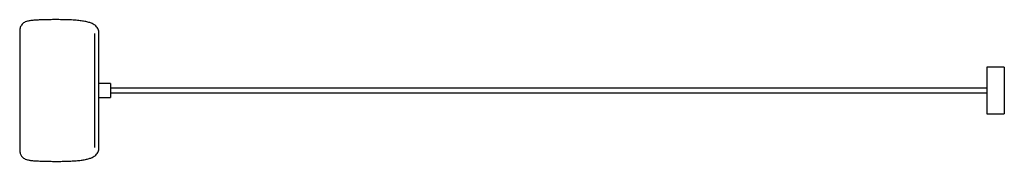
# Paper-space layout '_Izquierda' of a CAD drawing. Header units: millimetres. Extents: x 402 to 2088, y -122 to 122.
import ezdxf

# ---------------------------------------------------------------- set-up
doc = ezdxf.new("R2010")
doc.units = ezdxf.units.MM

psp = doc.layouts.new('_Izquierda')

# ---------------------------------------------------------------- linework, layer by layer
at = {"color": 7, "linetype": 'Continuous', "lineweight": 25}
for p, q in [((402.3, 102.5), (402.3, -102.5)), ((2088, 40), (2058, 40)), ((2058, 40), (2058, -40)), ((2088, 40), (2088, -40)), ((558, 12), (538, 12)), ((558, 12), (558, -12)), ((2058, 4), (558, 4)), ((531, -97.7), (531, 0)), ((538, -97.8), (538, 0)), ((538, -12), (558, -12)), ((558, -4), (2058, -4)), ((2058, -40), (2088, -40))]:
    psp.add_line(p, q, dxfattribs=at)
for points, knots in [([(538, 97.8), (537.9, 99.1), (537.8, 101.6), (536.8, 105.1), (535.2, 108.2), (532.9, 110.9), (530, 113.1), (526, 115.3), (520.6, 117.2), (513.5, 118.8), (505.3, 120), (496, 120.8), (485.7, 121.4), (474.8, 121.6), (464.1, 121.7), (454, 121.6), (444.8, 121.4), (436.2, 121.1), (428.4, 120.7), (421.7, 120.2), (416.2, 119.2), (412, 117.8), (408.8, 116.1), (406.3, 113.8), (404.5, 111.2), (403.3, 108.3), (402.7, 105.8), (402.4, 103.9), (402.3, 102.9), (402.3, 102.5)], [0, 0, 0, 0, 0.0250991, 0.0479564, 0.0696777, 0.0914451, 0.1143465, 0.1392481, 0.1789216, 0.2248408, 0.2775396, 0.3367987, 0.4041125, 0.4745797, 0.5459227, 0.6084869, 0.6682667, 0.7236083, 0.7730809, 0.8163943, 0.8538161, 0.8787368, 0.9015033, 0.9233745, 0.9421166, 0.9625022, 0.9826033, 0.9911952, 1, 1, 1, 1]), ([(531, 0), (531, 2.9), (531, 5.8), (531, 11.7), (531, 14.8), (531, 20.8), (531, 23.8), (531, 29.9), (531, 33), (531, 39), (531, 41.9), (531, 47.8), (531, 50.7), (531, 56.3), (531, 59), (531, 64.2), (531, 66.7), (531, 71.5), (531, 73.7), (531, 78), (531, 79.9), (531, 83.6), (531, 85.3), (531, 88.3), (531, 89.6), (531, 92), (531, 93.1), (531, 94.8), (531, 95.5), (531, 96.6), (531, 97), (531, 97.6), (531, 97.7), (531, 97.7)], [0, 0, 0, 0, 0.0625, 0.0625, 0.125, 0.125, 0.1875, 0.1875, 0.25, 0.25, 0.3125, 0.3125, 0.375, 0.375, 0.4375, 0.4375, 0.5, 0.5, 0.5625, 0.5625, 0.625, 0.625, 0.6875, 0.6875, 0.75, 0.75, 0.8125, 0.8125, 0.875, 0.875, 0.9375, 0.9375, 1, 1, 1, 1]), ([(538, 0), (538, 2.9), (538, 5.8), (538, 11.8), (538, 14.8), (538, 20.8), (538, 23.9), (538, 29.9), (538, 33), (538, 39), (538, 42), (538, 47.8), (538, 50.7), (538, 56.3), (538, 59), (538, 64.2), (538, 66.7), (538, 71.5), (538, 73.8), (538, 78), (538, 80), (538, 83.7), (538, 85.3), (538, 88.4), (538, 89.7), (538, 92.1), (538, 93.1), (538, 94.9), (538, 95.6), (538, 96.7), (538, 97.1), (538, 97.6), (538, 97.8), (538, 97.8)], [0, 0, 0, 0, 0.0625, 0.0625, 0.125, 0.125, 0.1875, 0.1875, 0.25, 0.25, 0.3125, 0.3125, 0.375, 0.375, 0.4375, 0.4375, 0.5, 0.5, 0.5625, 0.5625, 0.625, 0.625, 0.6875, 0.6875, 0.75, 0.75, 0.8125, 0.8125, 0.875, 0.875, 0.9375, 0.9375, 1, 1, 1, 1]), ([(402.3, -102.5), (402.3, -102.9), (402.4, -103.7), (402.6, -105.1), (403, -107.1), (403.7, -109.4), (404.9, -111.8), (406.4, -114), (408.8, -116.1), (412, -117.8), (416.1, -119.2), (421.3, -120.1), (427.8, -120.7), (435, -121), (443.1, -121.3), (451.9, -121.5), (461.1, -121.7), (470.5, -121.7), (480.1, -121.5), (489.5, -121.2), (498.7, -120.6), (507, -119.8), (514.5, -118.6), (521, -117.1), (526.1, -115.2), (530, -113.1), (532.9, -110.9), (535.2, -108.2), (536.8, -105.1), (537.8, -101.6), (537.9, -99.1), (538, -97.8)], [0, 0, 0, 0, 0.007985, 0.015832, 0.027485, 0.046509, 0.062016, 0.07665, 0.09852, 0.121286, 0.146205, 0.181802, 0.22275, 0.2693, 0.32131, 0.377638, 0.436845, 0.497496, 0.558164, 0.620193, 0.679072, 0.733224, 0.78147, 0.823826, 0.860758, 0.885658, 0.908559, 0.930325, 0.952046, 0.974902, 1, 1, 1, 1])]:
    psp.add_open_spline(points, degree=3, knots=knots, dxfattribs=at)

doc.saveas('drawing.dxf')
